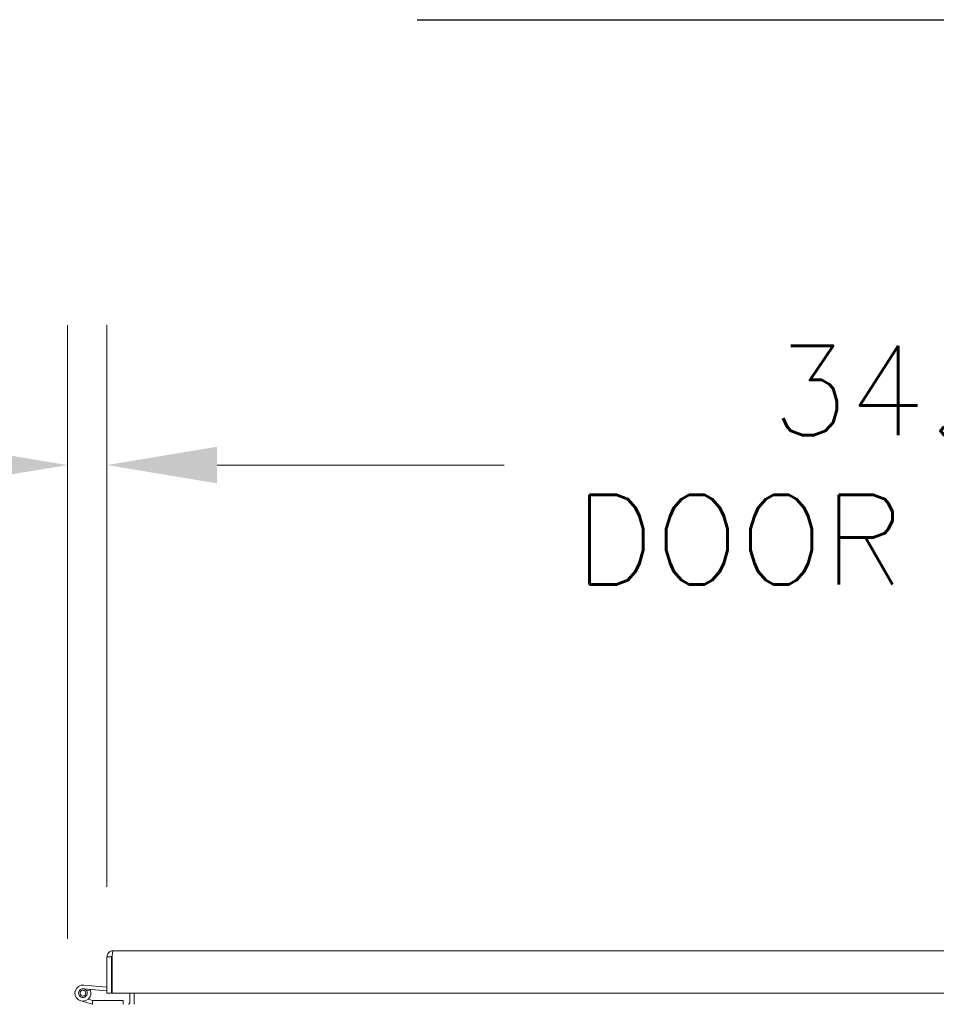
# Model space of a CAD drawing. Header units: inches. Extents: x 3 to 388, y 9 to 244.
# Tile 5 of 53: x 143 to 162, y 73 to 93. Entities that reach past the tile are written whole.
import ezdxf

# ---------------------------------------------------------------- set-up
doc = ezdxf.new("R2010")
doc.units = ezdxf.units.IN
doc.header["$LTSCALE"] = 23
doc.header["$MEASUREMENT"] = 0
for name, color, linetype, lineweight in [('Dimension (ANSI)', 7, 'Continuous', 5), ('Symbol (ANSI)', 7, 'Continuous', 5), ('Visible (ANSI)', 7, 'Continuous', 5)]:
    doc.layers.add(name, color=color, linetype=linetype, lineweight=lineweight)
doc.styles.add('ROMANS', font='romans.shx')
doc.dimstyles.new('Default (ANSI)', dxfattribs={"dimscale": 23, "dimtxt": 0.08, "dimasz": 0.098425, "dimexe": 0.125, "dimexo": 0.0625, "dimgap": 0.031496, "dimtad": 0, "dimtih": 1, "dimtoh": 1, "dimrnd": 1e-08, "dimzin": 0, "dimdsep": 46, "dimtxsty": 'ROMANS', "dimcen": 0.09, "dimdle": 0.393701, "dimclrd": 256, "dimclre": 256, "dimclrt": 256, "dimadec": 0, "dimazin": 0, "dimtfac": 1.25, "dimtofl": 0, "dimtmove": 0, "dimatfit": 3, "dimfxl": 0, "dimtolj": 1, "dimtzin": 0, "dimlwd": -1, "dimlwe": -1, "dimarcsym": 0})

# ---------------------------------------------------------------- blocks, each defined once
blk = doc.blocks.new('*D26')
at = {"layer": 'Defpoints', "color": 0}
for p in [(143.992, 83.852), (144.805, 73.738), (143.992, 72.668)]:
    blk.add_point(p, dxfattribs=at)
at = {"layer": 'Dimension (ANSI)'}
for p, q in [((143.992, 74.105), (143.992, 86.727)), ((144.805, 75.176), (144.805, 86.727)), ((141.728, 83.852), (138.894, 83.852)), ((147.069, 83.852), (149.332, 83.852))]:
    blk.add_line(p, q, dxfattribs=at)
for points in [[(141.728, 84.229), (141.728, 83.475), (143.992, 83.852)], [(147.069, 84.229), (147.069, 83.475), (144.805, 83.852)]]:
    blk.add_solid(points, dxfattribs=at)
at = {"layer": 'Dimension (ANSI)', "insert": (130.284, 85.254), "char_height": 1.84, "attachment_point": 1, "style": 'ROMANS'}
blk.add_mtext('\\A1;(0.81)', dxfattribs=at)
blk = doc.blocks.new('*D35')
at = {"layer": 'Defpoints', "color": 0}
for p in [(179.242, 83.852), (144.805, 73.738), (179.242, 73.738)]:
    blk.add_point(p, dxfattribs=at)
at = {"layer": 'Dimension (ANSI)'}
for p, q in [((144.805, 75.176), (144.805, 86.727)), ((179.242, 75.176), (179.242, 86.727)), ((147.069, 83.852), (152.975, 83.852)), ((176.978, 83.852), (171.072, 83.852))]:
    blk.add_line(p, q, dxfattribs=at)
for points in [[(147.069, 84.229), (147.069, 83.475), (144.805, 83.852)], [(176.978, 84.229), (176.978, 83.475), (179.242, 83.852)]]:
    blk.add_solid(points, dxfattribs=at)
at = {"layer": 'Dimension (ANSI)', "insert": (162.023, 83.852), "char_height": 1.84, "attachment_point": 5, "style": 'ROMANS'}
blk.add_mtext('\\A1;34.44\\PDOOR WIDTH', dxfattribs=at)

msp = doc.modelspace()

# ---------------------------------------------------------------- linework, layer by layer
at = {"layer": 'Symbol (ANSI)', "lineweight": 30}
msp.add_line((151.185, 93.0123), (173.3746, 93.0123), dxfattribs=at)
at = {"layer": 'Visible (ANSI)'}
for p, q in [((144.8047, 73.7381), (144.8047, 72.988)), ((144.8984, 73.7381), (144.8047, 73.7381)), ((144.8984, 73.7381), (144.8984, 72.988)), ((144.9095, 72.988), (144.9095, 73.7381)), ((144.9297, 73.863), (179.1173, 73.863)), ((144.8984, 73.615), (144.9095, 73.615)), ((144.3257, 73.1557), (144.8047, 73.113)), ((144.8047, 73.0377), (144.319, 73.081)), ((144.3887, 73.0369), (144.4604, 73.0614)), ((144.8984, 72.988), (144.8047, 72.988)), ((179.1375, 72.988), (144.9095, 72.988)), ((145.273, 72.988), (145.273, 72.7925)), ((145.3667, 72.988), (145.3667, 72.7925)), ((144.506, 72.7641), (144.2657, 72.8327)), ((144.4169, 72.8648), (144.506, 72.8372)), ((144.506, 72.8372), (144.506, 72.7641)), ((144.506, 72.8372), (144.5092, 72.8362)), ((144.516, 72.7612), (144.506, 72.7641)), ((144.5092, 72.8362), (145.141, 72.8362)), ((145.141, 72.8362), (145.141, 72.7612)), ((145.3667, 72.7925), (145.3667, 72.7612))]:
    msp.add_line(p, q, dxfattribs=at)
msp.add_circle((144.311, 72.9914), 0.06, dxfattribs=at)
for centre, radius, start, end in [((144.311, 72.9914), 0.165, 84.91091, 25.10897), ((144.311, 72.9914), 0.09, 84.91091, 30.37166), ((144.311, 72.9914), 0.09, 30.37166, 84.91091), ((144.311, 72.9914), 0.165, 25.10897, 27.96664), ((144.8494, 73.1583), 0.124, 293.27596, 298.96408), ((145.2418, 72.7925), 0.0312, 270, 0), ((145.2418, 72.7925), 0.1249, 345.51657, 0)]:
    msp.add_arc(centre, radius, start, end, dxfattribs=at)
for points, knots in [([(144.9297, 73.863), (144.886, 73.863), (144.8431, 73.8382), (144.8214, 73.8004), (144.8105, 73.7815), (144.8047, 73.7598), (144.8047, 73.7381)], [0, 0, 0, 0, 1.04908, 1.04908, 1.04908, 1.5707963, 1.5707963, 1.5707963, 1.5707963]), ([(144.9124, 73.7637), (144.9048, 73.7584), (144.8994, 73.75), (144.8986, 73.7408), (144.8985, 73.7399), (144.8984, 73.739), (144.8984, 73.7381)], [0.59510147, 0.59510147, 0.59510147, 0.59510147, 1.48347479, 1.48347479, 1.48347479, 1.57079633, 1.57079633, 1.57079633, 1.57079633]), ([(144.9095, 73.7381), (144.914, 73.7818), (144.9185, 73.8246), (144.923, 73.8464), (144.9252, 73.8572), (144.9275, 73.863), (144.9297, 73.863)], [0, 0, 0, 0, 1.04908, 1.04908, 1.04908, 1.5707963, 1.5707963, 1.5707963, 1.5707963])]:
    msp.add_open_spline(points, degree=3, knots=knots, dxfattribs=at)

# ---------------------------------------------------------------- dimensions: what is measured, and where the dimension line sits
at = {"layer": 'Dimension (ANSI)'}
for base, p2, text, override, picture, middle in [((179.2422, 83.8521), (179.2422, 73.7381), '<>\\PDOOR WIDTH', {"dimtih": 0, "dimtoh": 0, "dimdec": 2, "dimtp": 0, "dimtm": 0, "dimtdec": 2, "dimatfit": 1}, '*D35', (162.0235, 83.8521)), ((143.9917, 83.8521), (143.9917, 72.6675), '(<>)', {"dimgap": 0.031496, "dimtih": 0, "dimtoh": 0, "dimdec": 2, "dimtol": 0, "dimlim": 0, "dimtp": 0, "dimtm": 0, "dimtdec": 2, "dimatfit": 1}, '*D26', (134.2264, 83.8521))]:
    dim = msp.add_linear_dim(base=base, p1=(144.8047, 73.7381), p2=p2, angle=180, text=text, dimstyle='Default (ANSI)', override=override, dxfattribs=at)
    dim.commit()
    dim.dimension.update_dxf_attribs({"geometry": picture, "text_midpoint": middle, "dimtype": 160})

doc.saveas('drawing.dxf')
